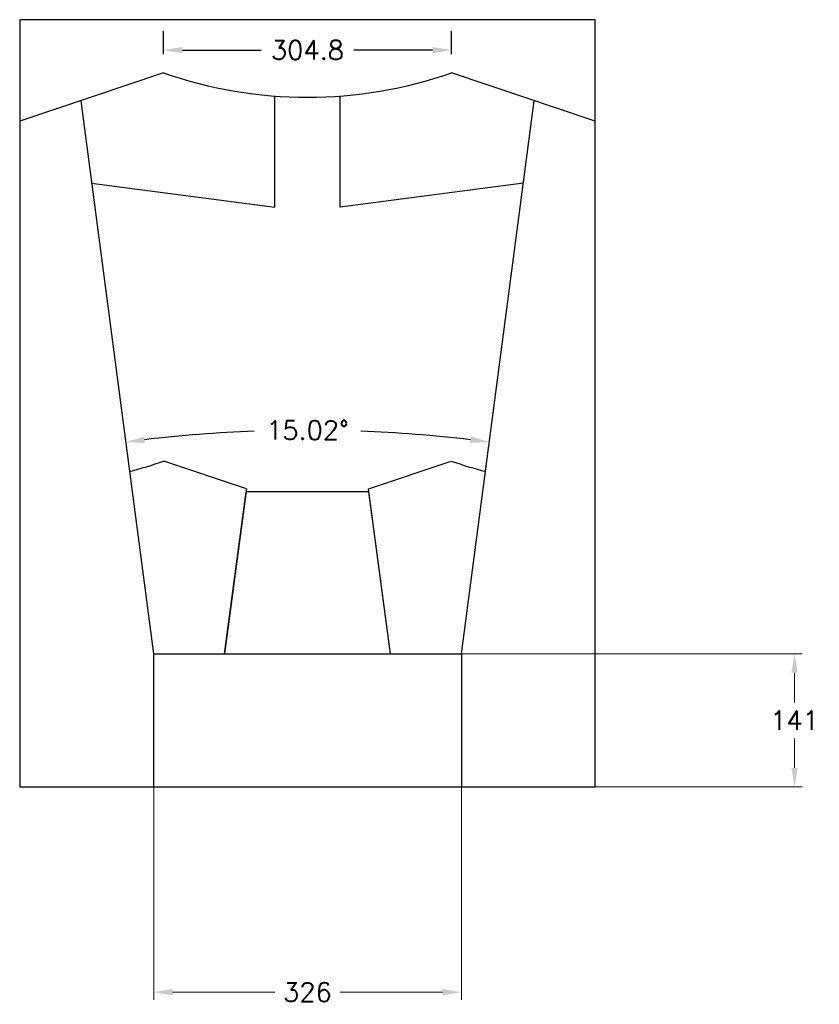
# Model space of a CAD drawing. Extents: x 89 to 188.8, y -132 to -83.6.
# Tile 3 of 4: x 138 to 146.5, y -119.8 to -109.4. Entities that reach past the tile are written whole.
import ezdxf

# ---------------------------------------------------------------- set-up
doc = ezdxf.new("R2010")
doc.units = 0
doc.header["$MEASUREMENT"] = 0
doc.layers.get('0').update_dxf_attribs({"linetype": 'CONTINUOUS'})
doc.layers.get('Defpoints').update_dxf_attribs({"linetype": 'CONTINUOUS'})
doc.layers.add('5标注', color=1, linetype='CONTINUOUS')
doc.styles.get("Standard").update_dxf_attribs({"font": 'romans.shx', "bigfont": 'gbcbig.shx'})
doc.dimstyles.get("Standard").update_dxf_attribs({"dimtxt": 0.2, "dimasz": 0.2, "dimexe": 0.2, "dimexo": 0.2, "dimgap": 0.09, "dimtad": 0, "dimtih": 1, "dimtoh": 1, "dimdec": 1, "dimlfac": 100, "dimzin": 0, "dimdsep": 46, "dimtxsty": 'Standard', "dimcen": 0, "dimclrd": 5, "dimclre": 98, "dimclrt": 7, "dimazin": 0, "dimtfac": 1, "dimtdec": 1, "dimtofl": 0, "dimtmove": 1, "dimatfit": 3, "dimfxl": 0, "dimtolj": 1, "dimtzin": 0, "dimarcsym": 0})

# ---------------------------------------------------------------- blocks, each defined once
blk = doc.blocks.new('*D60')
at = {"layer": '5标注', "color": 5, "lineweight": -2}
for start, end in [(92.1921, 96.7301), (83.2699, 87.8079)]:
    blk.add_arc((141.077, -128.429), 14.714, start, end, dxfattribs=at)
at = {"layer": '5标注', "color": 5}
for points in [[(139.357, -113.85), (139.349, -113.783), (139.154, -113.841)], [(142.806, -113.783), (142.798, -113.85), (143, -113.841)]]:
    blk.add_solid(points, dxfattribs=at)
at = {"layer": 'Defpoints', "color": 0}
for p in [(138.679, -110.232), (143.476, -110.232), (141.72, -113.729), (139.45, -116.081), (142.705, -116.081)]:
    blk.add_point(p, dxfattribs=at)
at = {"layer": '5标注', "color": 7, "insert": (141.077, -113.715), "char_height": 0.2, "attachment_point": 5}
blk.add_mtext('\\A1;15.02°', dxfattribs=at)
blk = doc.blocks.new('*D59')
at = {"layer": '5标注', "color": 98, "lineweight": -2}
for p, q in [((139.553, -109.738), (139.553, -109.496)), ((142.601, -109.738), (142.601, -109.496))]:
    blk.add_line(p, q, dxfattribs=at)
at = {"layer": '5标注', "color": 5, "lineweight": -2}
for p, q in [((139.753, -109.696), (140.587, -109.696)), ((142.401, -109.696), (141.567, -109.696))]:
    blk.add_line(p, q, dxfattribs=at)
at = {"layer": '5标注', "color": 5}
for points in [[(139.753, -109.663), (139.753, -109.729), (139.553, -109.696)], [(142.401, -109.663), (142.401, -109.729), (142.601, -109.696)]]:
    blk.add_solid(points, dxfattribs=at)
at = {"layer": 'Defpoints', "color": 0}
for p in [(142.601, -109.696), (139.553, -109.938), (142.601, -109.938)]:
    blk.add_point(p, dxfattribs=at)
at = {"layer": '5标注', "color": 7, "insert": (141.077, -109.696), "char_height": 0.2, "attachment_point": 5}
blk.add_mtext('\\A1;304.8', dxfattribs=at)
blk = doc.blocks.new('*D78')
at = {"layer": '5标注', "color": 98, "lineweight": 9}
for p, q in [((139.45, -116.784), (139.45, -119.738)), ((142.705, -116.784), (142.705, -119.738))]:
    blk.add_line(p, q, dxfattribs=at)
at = {"layer": '5标注', "color": 5, "lineweight": 9}
for p, q in [((139.65, -119.658), (140.73, -119.658)), ((142.505, -119.658), (141.424, -119.658))]:
    blk.add_line(p, q, dxfattribs=at)
at = {"layer": '5标注', "color": 5}
for points in [[(139.65, -119.625), (139.65, -119.691), (139.45, -119.658)], [(142.505, -119.625), (142.505, -119.691), (142.705, -119.658)]]:
    blk.add_solid(points, dxfattribs=at)
at = {"layer": 'Defpoints', "color": 0}
for p in [(139.45, -116.784), (142.705, -116.784), (142.705, -119.658)]:
    blk.add_point(p, dxfattribs=at)
at = {"layer": '5标注', "color": 7, "insert": (141.077, -119.658), "char_height": 0.2, "attachment_point": 5}
blk.add_mtext('\\A1;326', dxfattribs=at)
blk = doc.blocks.new('*D79')
at = {"layer": '5标注', "color": 98, "lineweight": 9}
for p, q in [((141.077, -116.081), (146.31, -116.081)), ((141.077, -117.486), (146.31, -117.486))]:
    blk.add_line(p, q, dxfattribs=at)
at = {"layer": '5标注', "color": 5, "lineweight": 9}
for p, q in [((146.23, -116.281), (146.23, -116.594)), ((146.23, -117.286), (146.23, -116.974))]:
    blk.add_line(p, q, dxfattribs=at)
at = {"layer": '5标注', "color": 5}
for points in [[(146.197, -116.281), (146.264, -116.281), (146.23, -116.081)], [(146.197, -117.286), (146.264, -117.286), (146.23, -117.486)]]:
    blk.add_solid(points, dxfattribs=at)
at = {"layer": 'Defpoints', "color": 0}
for p in [(141.077, -116.081), (146.23, -116.081), (141.077, -117.486)]:
    blk.add_point(p, dxfattribs=at)
at = {"layer": '5标注', "color": 7, "insert": (146.23, -116.784), "char_height": 0.2, "attachment_point": 5}
blk.add_mtext('\\A1;141', dxfattribs=at)

msp = doc.modelspace()

# ---------------------------------------------------------------- linework, layer by layer
for p, q in [((144.1223, -109.3744), (138.0323, -109.3744)), ((138.0323, -109.3744), (138.0323, -117.4864)), ((144.1223, -117.4864), (144.1223, -109.3744)), ((139.5535, -109.9376), (138.0323, -110.4489)), ((144.1223, -110.4489), (142.6011, -109.9376)), ((138.6787, -110.2316), (139.4497, -116.0814)), ((140.7323, -111.3578), (140.7323, -110.1816)), ((141.4223, -111.3578), (141.4223, -110.1816)), ((142.7048, -116.0814), (143.4759, -110.2316)), ((138.7934, -111.1023), (140.7323, -111.3578)), ((143.3611, -111.1023), (141.4223, -111.3578)), ((140.4309, -114.3366), (139.5561, -114.0426)), ((141.7237, -114.3366), (142.5985, -114.0426)), ((140.4309, -114.3366), (140.2009, -116.0814)), ((140.2009, -116.0814), (140.4269, -114.3669)), ((141.7277, -114.3669), (140.4269, -114.3669)), ((141.9537, -116.0814), (141.7237, -114.3366)), ((141.9537, -116.0814), (141.7277, -114.3669)), ((139.4497, -116.0814), (142.7048, -116.0814)), ((139.4497, -116.0814), (139.4497, -117.4864)), ((142.7048, -116.0814), (142.7048, -117.4864)), ((138.0323, -117.4864), (144.1223, -117.4864))]:
    msp.add_line(p, q)
for centre, start, end in [((141.0773, -105.5454), 250.86665, 289.13335), ((138.0323, -109.6504), 284.44324, 289.13335), ((144.1223, -109.6504), 250.86665, 255.55676)]:
    msp.add_arc(centre, 4.649, start, end)

# ---------------------------------------------------------------- dimensions: what is measured, and where the dimension line sits
at = {"layer": '5标注'}
dim = msp.add_linear_dim(base=(142.6011, -109.6961), p1=(139.5535, -109.9376), p2=(142.6011, -109.9376), dimstyle='Standard', override={"dimscale": 1}, dxfattribs=at)
dim.commit()
dim.dimension.update_dxf_attribs({"geometry": '*D59', "text_midpoint": (141.0773, -109.6961)})
dim = msp.add_angular_dim_2l(base=(141.7199, -113.7292), line1=((142.7048, -116.0814), (143.4759, -110.2316)), line2=((138.6787, -110.2316), (139.4497, -116.0814)), dimstyle='Standard', override={"dimscale": 1}, dxfattribs=at)
dim.commit()
dim.dimension.update_dxf_attribs({"geometry": '*D60', "text_midpoint": (141.0773, -113.7151)})
at = {"layer": '5标注', "color": 2}
dim = msp.add_linear_dim(base=(146.230222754, -116.08140916), p1=(141.0772828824, -117.4864091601), p2=(141.0772828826, -116.08140916), angle=90, dimstyle='Standard', override={"dimexe": 0.08, "dimexo": 0, "dimdec": 0, "dimlwd": 9, "dimlwe": 9}, dxfattribs=at)
dim.commit()
dim.dimension.update_dxf_attribs({"geometry": '*D79', "text_midpoint": (146.230222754, -116.7839091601)})
dim = msp.add_linear_dim(base=(142.7048, -119.6579), p1=(139.4497, -116.7839), p2=(142.7048, -116.7839), dimstyle='Standard', override={"dimexe": 0.08, "dimexo": 0, "dimdec": 0, "dimlwd": 9, "dimlwe": 9}, dxfattribs=at)
dim.commit()
dim.dimension.update_dxf_attribs({"geometry": '*D78', "text_midpoint": (141.0773, -119.6579)})

doc.saveas('drawing.dxf')
